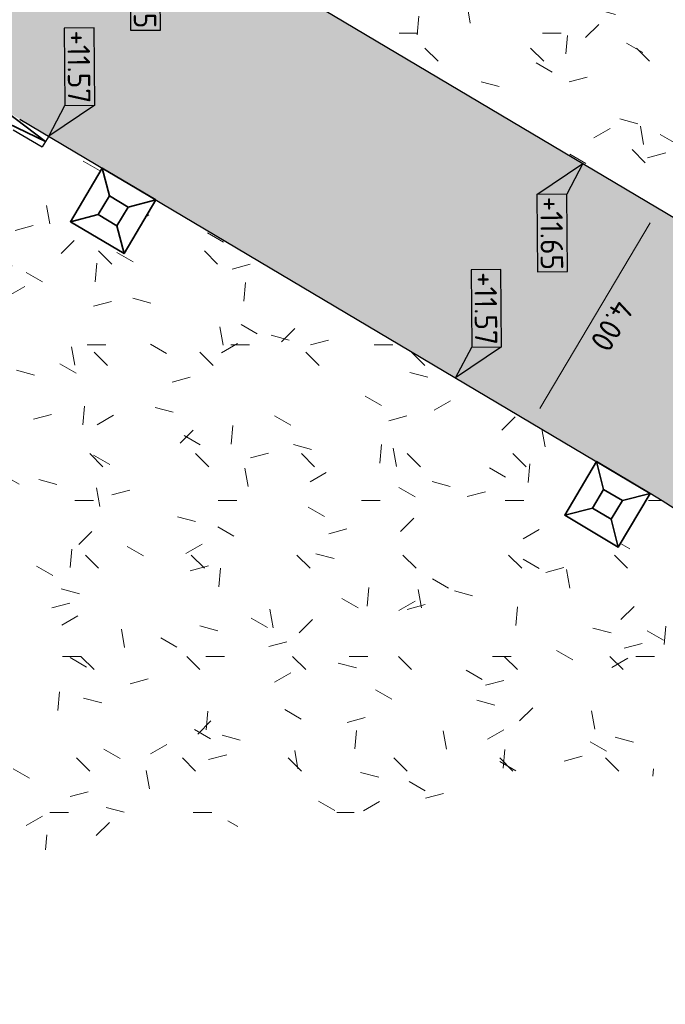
# Model space of a CAD drawing. Header units: metres. Extents: x 233373 to 233535, y 554162 to 554421.
# Tile 4 of 17: x 233403 to 233414, y 554209 to 554225. Entities that reach past the tile are written whole.
import ezdxf
from ezdxf.enums import TextEntityAlignment as Align

# ---------------------------------------------------------------- set-up
doc = ezdxf.new("R2010")
doc.units = ezdxf.units.M
doc.layers.get('Defpoints').update_dxf_attribs({"color": 241})
doc.layers.add('N-WE-GR-GRAS-A', color=7, linetype='Continuous', lineweight=5, true_color=0x99cc00)
doc.layers.add('N-WE-VH-VERHARDING_ASFALT_ROOD-A', color=7, linetype='Continuous', lineweight=5, true_color=0xc99292)
for name, color, linetype, lineweight in [('N-WE-VH-KANTOPSLUITING_ELEMENT-G', 7, 'Continuous', 35), ('N-WE-VH-KANTOPSLUITING_ELEMENT_VERLOOPBAND-G', 7, 'Continuous', 35), ('N-WE-VH-KANTVERHARDING-G', 7, 'Continuous', 25), ('X-XX-AL-AANPIJLING-M', 7, 'Continuous', 18), ('X-XX-AL-HOOGTELABEL_KANTOPSLUITING-S', 7, 'Continuous', 25)]:
    doc.layers.add(name, color=color, linetype=linetype, lineweight=lineweight)
doc.styles.add('NLCS-ISO-ANNOTATIEF-T18', font='NLCS-ISO.ttf', dxfattribs={"height": 1.8})
doc.styles.add('Xref_Ontwerp nieuwe situatie$0$NLCS-ISO', font='NLCS-ISO.ttf')
doc.dimstyles.new('NLCS-ANNOTATIEF-T18-PIJL-A', dxfattribs={"dimtxt": 1.8, "dimasz": 1.35, "dimexe": 2, "dimexo": 2, "dimgap": 0.7, "dimtad": 1, "dimlfac": -1, "dimzin": 0, "dimdsep": 46, "dimtxsty": 'NLCS-ISO-ANNOTATIEF-T18', "dimcen": 0, "dimdle": 2, "dimclrd": 256, "dimclre": 256, "dimclrt": 256, "dimazin": 0, "dimtfac": 1, "dimtofl": 0, "dimtmove": 0, "dimatfit": 3, "dimfxl": 1, "dimtfillclr": 256, "dimtolj": 1, "dimtzin": 0, "dimlwd": 13, "dimlwe": 18, "dimarcsym": 0})
pattern_1 = [(0, (0, 0), (2.5, 2.5), [0.3, -2]), (45, (1, 0.5), (-0.2828427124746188, 4.666904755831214), [0.3, -2]), (29.99999999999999, (0.2, 0.3), (0.5686533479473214, 3.215063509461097), [0.3, -2]), (15, (0.8, 1.2), (0.9640675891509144, 1.811235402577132), [0.3, -2]), (135, (0.4, 5), (-0.07071067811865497, -1.626345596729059), [0.3, -2]), (150, (3, 1), (0.5392304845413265, -1.466025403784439), [0.3, -2]), (165, (0.6000000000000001, 0.1), (0.358630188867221, -1.752536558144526), [0.3, -2]), (85, (1, 1), (-2.18169349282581, 2.600041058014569), [0.3, -2]), (99.99999999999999, (0, 0), (-2.780294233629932, 1.946782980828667), [0.3, -2])]

# ---------------------------------------------------------------- blocks, each defined once
blk = doc.blocks.new('*D48')
at = {"layer": 'Defpoints', "color": 0, "transparency": 16777216}
for p in [(233412.8654373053, 554230.8045388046), (233407.5904477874, 554220.0261119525)]:
    blk.add_point(p, dxfattribs=at)
at = {"layer": 'X-XX-AL-AANPIJLING-M', "lineweight": 13, "transparency": 16777216}
blk.add_line((233411.951105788, 554228.9362781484), (233412.7467500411, 554230.5620242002), dxfattribs=at)
at = {"layer": 'X-XX-AL-AANPIJLING-M', "transparency": 16777216}
blk.add_solid([(233412.7063309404, 554230.5818054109), (233412.7871691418, 554230.5422429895), (233412.8654373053, 554230.8045388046)], dxfattribs=at)
at = {"layer": 'X-XX-AL-AANPIJLING-M', "transparency": 16777216, "insert": (233412.002159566, 554229.7685602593), "char_height": 0.36, "attachment_point": 5, "rotation": 63.92275651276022, "style": 'NLCS-ISO-ANNOTATIEF-T18'}
blk.add_mtext('\\A1;R12.00', dxfattribs=at)
blk = doc.blocks.new('*D49')
at = {"layer": 'Defpoints', "color": 0, "transparency": 16777216}
for p in [(233424.1684792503, 554219.1060543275), (233410.6556929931, 554212.5941723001)]:
    blk.add_point(p, dxfattribs=at)
at = {"layer": 'X-XX-AL-AANPIJLING-M', "lineweight": 13, "transparency": 16777216}
blk.add_line((233426.0422522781, 554220.009035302), (233424.411709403, 554219.223268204), dxfattribs=at)
at = {"layer": 'X-XX-AL-AANPIJLING-M', "transparency": 16777216}
blk.add_solid([(233424.3921737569, 554219.2638065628), (233424.4312450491, 554219.1827298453), (233424.1684792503, 554219.1060543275)], dxfattribs=at)
at = {"layer": 'X-XX-AL-AANPIJLING-M', "transparency": 16777216, "insert": (233425.209675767, 554219.9630314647), "char_height": 0.36, "attachment_point": 5, "rotation": 25.729659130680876, "style": 'NLCS-ISO-ANNOTATIEF-T18'}
blk.add_mtext('\\A1;R15.00', dxfattribs=at)
blk = doc.blocks.new('SAL-HOOGTELABEL_KANTOPSLUITING_04-SO')
for p, q in [((0, 0), (2.460741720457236, -1.312415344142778)), ((2.460741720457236, -3.713202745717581), (0, 0)), ((2.460741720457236, -1.312415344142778), (2.460741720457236, -3.713202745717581)), ((8.664244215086, -1.312415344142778), (2.460741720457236, -1.312415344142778)), ((8.664244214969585, -3.713202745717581), (8.664244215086, -1.312415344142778)), ((2.460741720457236, -3.713202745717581), (8.664244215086, -3.713202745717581))]:
    blk.add_line(p, q)
blk.add_solid([(0, 0), (2.460741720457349, -1.312592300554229), (2.460741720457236, -3.713202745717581)])
at = {"style": 'Xref_Ontwerp nieuwe situatie$0$NLCS-ISO'}
blk.add_attdef('...', text='', height=1.8, dxfattribs=at).set_placement((5.582316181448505, -2.552968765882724), align=Align.MIDDLE)
blk = doc.blocks.new('*D27')
at = {"layer": 'Defpoints', "color": 0, "transparency": 16777216}
for p in [(233416.107078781, 554215.1677562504), (233409.4449244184, 554210.7387948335)]:
    blk.add_point(p, dxfattribs=at)
at = {"layer": 'X-XX-AL-AANPIJLING-M', "lineweight": 13, "transparency": 16777216}
blk.add_line((233414.5248171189, 554214.1158779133), (233415.882231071, 554215.0182788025), dxfattribs=at)
at = {"layer": 'X-XX-AL-AANPIJLING-M', "transparency": 16777216}
blk.add_solid([(233415.907143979, 554214.9808041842), (233415.8573181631, 554215.0557534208), (233416.1070787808, 554215.1677562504)], dxfattribs=at)
at = {"layer": 'X-XX-AL-AANPIJLING-M', "transparency": 16777216, "insert": (233415.2682586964, 554214.2258534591), "char_height": 0.36, "attachment_point": 5, "rotation": 213.61572851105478, "style": 'NLCS-ISO-ANNOTATIEF-T18'}
blk.add_mtext('\\A1;R8.00', dxfattribs=at)
blk = doc.blocks.new('*D25')
at = {"layer": 'Defpoints', "color": 0, "transparency": 16777216}
for p in [(233419.2963841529, 554217.4664260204), (233409.3031526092, 554210.8229838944)]:
    blk.add_point(p, dxfattribs=at)
at = {"layer": 'X-XX-AL-AANPIJLING-M', "lineweight": 13, "transparency": 16777216}
blk.add_line((233417.564224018, 554216.3148960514), (233419.071536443, 554217.3169485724), dxfattribs=at)
at = {"layer": 'X-XX-AL-AANPIJLING-M', "transparency": 16777216}
blk.add_solid([(233419.0964493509, 554217.2794739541), (233419.046623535, 554217.3544231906), (233419.2963841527, 554217.4664260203)], dxfattribs=at)
at = {"layer": 'X-XX-AL-AANPIJLING-M', "transparency": 16777216, "insert": (233418.3826148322, 554216.4746974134), "char_height": 0.36, "attachment_point": 5, "rotation": 213.61572851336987, "style": 'NLCS-ISO-ANNOTATIEF-T18'}
blk.add_mtext('\\A1;R12.00', dxfattribs=at)
blk = doc.blocks.new('*D73')
at = {"layer": 'Defpoints', "color": 0, "transparency": 16777216}
for p in [(233413.665790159, 554222.1886633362), (233411.6234190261, 554218.749372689), (233411.6234190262, 554218.749372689)]:
    blk.add_point(p, dxfattribs=at)
at = {"layer": 'X-XX-AL-AANPIJLING-M', "lineweight": 13, "transparency": 16777216}
blk.add_line((233413.5279301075, 554221.9565112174), (233411.7612790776, 554218.9815248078), dxfattribs=at)
at = {"layer": 'X-XX-AL-AANPIJLING-M', "transparency": 16777216}
for points in [[(233413.5666221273, 554221.9335345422), (233413.4892380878, 554221.9794878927), (233413.665790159, 554222.1886633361)], [(233411.7999710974, 554218.9585481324), (233411.7225870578, 554219.0045014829), (233411.6234190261, 554218.749372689)]]:
    blk.add_solid(points, dxfattribs=at)
at = {"layer": 'X-XX-AL-AANPIJLING-M', "transparency": 16777216, "insert": (233412.9197478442, 554220.3056283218), "char_height": 0.36, "attachment_point": 5, "rotation": 239.29667719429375, "style": 'NLCS-ISO-ANNOTATIEF-T18'}
blk.add_mtext('\\A1;4.00', dxfattribs=at)
blk = doc.blocks.new('SAL-HOOGTELABEL_KANTOPSLUITING_01-SO')
for p, q in [((-8.664244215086, 3.713202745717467), (-8.664244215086, 1.312415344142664)), ((-2.460741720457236, 3.713202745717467), (-8.664244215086, 3.713202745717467)), ((-2.460741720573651, 1.312415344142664), (-2.460741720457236, 3.713202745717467)), ((-2.460741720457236, 3.713202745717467), (0, 0)), ((-8.664244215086, 1.312415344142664), (-2.460741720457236, 1.312415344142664)), ((0, 0), (-2.460741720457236, 1.312415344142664))]:
    blk.add_line(p, q)
blk.add_solid([(-2.460741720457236, 3.713202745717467), (-2.460741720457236, 1.312415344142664), (0, 0)])
at = {"style": 'Xref_Ontwerp nieuwe situatie$0$NLCS-ISO'}
blk.add_attdef('...', text='', height=1.8, dxfattribs=at).set_placement((-5.542669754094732, 2.472649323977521), align=Align.MIDDLE)
blk = doc.blocks.new('N-SVH-KOLKOMRANDING 1000x1000x150 mm')
at = {"layer": 'N-WE-VH-KANTOPSLUITING_ELEMENT-G', "ltscale": 0.2}
for p, q in [((-0.1750000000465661, 0.1750000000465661), (-0.5, 0.5)), ((0.1750000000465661, 0.1750000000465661), (0.5, 0.5)), ((-0.1750000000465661, -0.1750000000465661), (-0.5, -0.5)), ((0.1750000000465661, -0.1750000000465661), (0.5, -0.5))]:
    blk.add_line(p, q, dxfattribs=at)
at = {"layer": 'N-WE-VH-KANTOPSLUITING_ELEMENT-G', "ltscale": 0.2, "flags": 128}
for points in [[(-0.5, 0.5), (0.5, 0.5), (0.5, -0.5), (-0.5, -0.5)], [(-0.1750000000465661, 0.1750000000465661), (0.1750000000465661, 0.1750000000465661), (0.1750000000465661, -0.1750000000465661), (-0.1750000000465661, -0.1750000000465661)]]:
    blk.add_lwpolyline(points, close=True, dxfattribs=at)

msp = doc.modelspace()

# ---------------------------------------------------------------- hatches: boundary and pattern name
at = {"layer": 'N-WE-GR-GRAS-A'}
h = msp.add_hatch(dxfattribs=at)
h.set_pattern_fill('AGR-GRAS_01', color=256, scale=0.1, pattern_type=2)
h.set_pattern_definition(pattern_1)
edge = h.paths.add_edge_path()
edge.add_line((233415.3275882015, 554221.201829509), (233416.0250912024, 554221.9506583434))
edge.add_line((233416.0250912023, 554221.9506583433), (233416.5356839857, 554222.810481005))
edge.add_line((233416.5356839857, 554222.810481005), (233418.2201349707, 554224.8730352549))
edge.add_arc((233431.4371025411, 554238.2287781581), 18.79000000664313, 217.3552753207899, 225.29922309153, ccw=False)
edge.add_arc((233407.5904477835, 554220.0261119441), 11.21000000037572, 37.35527532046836, 90.49023770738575)
edge.add_line((233407.4945332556, 554231.2357016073), (233405.4946064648, 554231.2185892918))
edge.add_line((233405.4946064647, 554231.2185892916), (233404.4961698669, 554231.2100462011))
edge.add_line((233404.496169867, 554231.2100462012), (233404.4961703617, 554231.209987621))
edge.add_line((233404.4961703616, 554231.2099876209), (233403.9961881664, 554231.2057681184))
edge.add_line((233403.9961881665, 554231.2057681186), (233403.4962064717, 554231.2014900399))
edge.add_line((233403.4962064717, 554231.2014900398), (233403.5005898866, 554230.6537176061))
edge.add_line((233403.5005898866, 554230.6537176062), (233403.5024924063, 554230.4665169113))
edge.add_arc((233407.5023560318, 554230.5008611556), 4.000011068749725, 180.491949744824, 239.2966355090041)
edge.add_line((233405.4599767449, 554227.061562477), (233415.3275882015, 554221.201829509))
h = msp.add_hatch(dxfattribs=at)
h.set_pattern_fill('AGR-GRAS_01', color=256, scale=0.1, pattern_type=2)
h.set_pattern_definition(pattern_1)
edge = h.paths.add_edge_path()
edge.add_line((233415.3275882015, 554221.201829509), (233416.0250912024, 554221.9506583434))
edge.add_line((233416.0250912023, 554221.9506583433), (233416.5356839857, 554222.810481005))
edge.add_line((233416.5356839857, 554222.810481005), (233418.2201349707, 554224.8730352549))
edge.add_arc((233431.4371025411, 554238.2287781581), 18.79000000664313, 217.3552753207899, 225.29922309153, ccw=False)
edge.add_arc((233407.5904477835, 554220.0261119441), 11.21000000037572, 37.35527532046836, 90.49023770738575)
edge.add_line((233407.4945332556, 554231.2357016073), (233405.4946064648, 554231.2185892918))
edge.add_line((233405.4946064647, 554231.2185892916), (233404.4961698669, 554231.2100462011))
edge.add_line((233404.496169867, 554231.2100462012), (233404.4961703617, 554231.209987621))
edge.add_line((233404.4961703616, 554231.2099876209), (233403.9961881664, 554231.2057681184))
edge.add_line((233403.9961881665, 554231.2057681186), (233403.4962064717, 554231.2014900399))
edge.add_line((233403.4962064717, 554231.2014900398), (233403.5005898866, 554230.6537176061))
edge.add_line((233403.5005898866, 554230.6537176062), (233403.5024924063, 554230.4665169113))
edge.add_arc((233407.5023560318, 554230.5008611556), 4.000011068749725, 180.491949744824, 239.2966355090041)
edge.add_line((233405.4599767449, 554227.061562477), (233415.3275882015, 554221.201829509))
h = msp.add_hatch(dxfattribs=at)
h.set_pattern_fill('AGR-GRAS_01', color=256, scale=0.1, pattern_type=2)
h.set_pattern_definition(pattern_1)
edge = h.paths.add_edge_path()
edge.add_line((233413.6640180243, 554213.093955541), (233413.6640177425, 554212.3889555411))
edge.add_line((233413.6640177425, 554212.3889555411), (233415.9960178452, 554212.6459546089))
edge.add_line((233415.9960178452, 554212.6459546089), (233415.9968675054, 554210.897075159))
edge.add_line((233415.9968675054, 554210.897075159), (233417.4715484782, 554211.1026165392))
edge.add_line((233417.4715484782, 554211.1026165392), (233417.3683312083, 554211.8431610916))
edge.add_arc((233409.4623661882, 554210.7413665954), 7.982370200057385, 7.933779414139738, 9.749628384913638)
edge.add_line((233417.3294482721, 554212.0931260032), (233417.3217368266, 554212.0913310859))
edge.add_line((233417.3217368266, 554212.0913310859), (233416.356388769, 554211.8625718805))
edge.add_line((233416.356388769, 554211.8625718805), (233416.1240397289, 554212.843342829))
edge.add_line((233416.1240397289, 554212.843342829), (233417.0988941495, 554213.0661855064))
edge.add_arc((233409.4449244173, 554210.7387948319), 8.000000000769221, 16.91327272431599, 59.29667719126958)
edge.add_line((233413.529666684, 554217.6173761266), (233413.0190739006, 554216.7575534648))
edge.add_line((233413.0190739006, 554216.7575534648), (233412.159251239, 554217.2681462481))
edge.add_line((233412.159251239, 554217.2681462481), (233412.6698440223, 554218.12796891))
edge.add_line((233412.6698440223, 554218.12796891), (233405.6020588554, 554222.3250670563))
edge.add_line((233405.6020588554, 554222.3250670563), (233405.0914660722, 554221.4652443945))
edge.add_line((233405.0914660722, 554221.4652443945), (233404.2316434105, 554221.975837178))
edge.add_line((233404.2316434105, 554221.975837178), (233404.7422361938, 554222.8356598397))
edge.add_line((233404.7422361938, 554222.8356598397), (233403.8824135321, 554223.346252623))
edge.add_line((233403.8824135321, 554223.346252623), (233403.7802949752, 554223.1742880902))
edge.add_line((233403.7802949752, 554223.1742880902), (233403.3154870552, 554223.4503072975))
edge.add_arc((233407.5023478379, 554230.5008530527), 8.199999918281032, 235.779673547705, 239.2966771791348, ccw=False)
edge.add_line((233402.8908584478, 554223.7204279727), (233396.2921997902, 554219.9270335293))
edge.add_arc((233387.8198162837, 554234.7571594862), 17.07963460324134, 270.48951566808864, 299.7391312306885, ccw=False)
edge.add_line((233387.9657371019, 554217.6781482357), (233383.3948392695, 554217.6390356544))
edge.add_line((233383.3948392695, 554217.6390356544), (233383.3948392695, 554209.4232662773))
edge.add_line((233383.3948392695, 554209.4232662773), (233413.6640180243, 554213.093955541))
h = msp.add_hatch(dxfattribs=at)
h.set_pattern_fill('AGR-GRAS_01', color=256, scale=0.1, pattern_type=2)
h.set_pattern_definition(pattern_1)
edge = h.paths.add_edge_path()
edge.add_line((233413.6640180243, 554213.093955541), (233413.6640177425, 554212.3889555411))
edge.add_line((233413.6640177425, 554212.3889555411), (233415.9960178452, 554212.6459546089))
edge.add_line((233415.9960178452, 554212.6459546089), (233415.9968675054, 554210.897075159))
edge.add_line((233415.9968675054, 554210.897075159), (233417.4715484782, 554211.1026165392))
edge.add_line((233417.4715484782, 554211.1026165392), (233417.3683312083, 554211.8431610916))
edge.add_arc((233409.4623661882, 554210.7413665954), 7.982370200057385, 7.933779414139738, 9.749628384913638)
edge.add_line((233417.3294482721, 554212.0931260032), (233417.3217368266, 554212.0913310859))
edge.add_line((233417.3217368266, 554212.0913310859), (233416.356388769, 554211.8625718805))
edge.add_line((233416.356388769, 554211.8625718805), (233416.1240397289, 554212.843342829))
edge.add_line((233416.1240397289, 554212.843342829), (233417.0988941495, 554213.0661855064))
edge.add_arc((233409.4449244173, 554210.7387948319), 8.000000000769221, 16.91327272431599, 59.29667719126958)
edge.add_line((233413.529666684, 554217.6173761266), (233413.0190739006, 554216.7575534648))
edge.add_line((233413.0190739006, 554216.7575534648), (233412.159251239, 554217.2681462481))
edge.add_line((233412.159251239, 554217.2681462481), (233412.6698440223, 554218.12796891))
edge.add_line((233412.6698440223, 554218.12796891), (233405.6020588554, 554222.3250670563))
edge.add_line((233405.6020588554, 554222.3250670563), (233405.0914660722, 554221.4652443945))
edge.add_line((233405.0914660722, 554221.4652443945), (233404.2316434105, 554221.975837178))
edge.add_line((233404.2316434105, 554221.975837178), (233404.7422361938, 554222.8356598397))
edge.add_line((233404.7422361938, 554222.8356598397), (233403.8824135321, 554223.346252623))
edge.add_line((233403.8824135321, 554223.346252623), (233403.7802949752, 554223.1742880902))
edge.add_line((233403.7802949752, 554223.1742880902), (233403.3154870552, 554223.4503072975))
edge.add_arc((233407.5023478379, 554230.5008530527), 8.199999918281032, 235.779673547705, 239.2966771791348, ccw=False)
edge.add_line((233402.8908584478, 554223.7204279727), (233396.3320708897, 554219.9499543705))
edge.add_arc((233387.803190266, 554234.817921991), 17.14054450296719, 270.5433542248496, 299.8403638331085, ccw=False)
edge.add_line((233387.9657371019, 554217.6781482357), (233383.3948392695, 554217.6390356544))
edge.add_line((233383.3948392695, 554217.6390356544), (233383.3948392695, 554209.4232662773))
edge.add_line((233383.3948392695, 554209.4232662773), (233413.6640180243, 554213.093955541))
at = {"layer": 'N-WE-VH-VERHARDING_ASFALT_ROOD-A'}
h = msp.add_hatch(color=256, dxfattribs=at)
h.dxf.hatch_style = 1
edge = h.paths.add_edge_path()
edge.add_line((233403.4176056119, 554223.62227183), (233413.5296666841, 554217.6173761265))
edge.add_arc((233409.4449244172, 554210.7387948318), 8.000000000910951, 7.934779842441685, 59.296677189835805, ccw=False)
edge.add_line((233417.3683312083, 554211.8431610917), (233417.402525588, 554211.5978294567))
edge.add_line((233417.402525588, 554211.5978294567), (233421.2366695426, 554212.1322333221))
edge.add_line((233421.2366695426, 554212.1322333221), (233421.1882627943, 554212.4795332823))
edge.add_arc((233409.2998008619, 554210.821549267), 12.00351773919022, 7.939353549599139, 59.85643558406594)
edge.add_line((233415.3275882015, 554221.201829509), (233405.4599767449, 554227.0615624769))
edge.add_arc((233407.5023560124, 554230.5008611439), 4.00001104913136, 180.4919495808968, 239.2966356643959, ccw=False)
edge.add_line((233403.5024924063, 554230.4665169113), (233403.4940477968, 554231.4664812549))
edge.add_line((233403.4940477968, 554231.4664812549), (233403.4896143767, 554231.9914625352))
edge.add_line((233403.4896143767, 554231.9914625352), (233399.4895967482, 554231.9573480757))
edge.add_line((233399.4895967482, 554231.9573480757), (233399.4940094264, 554231.4411478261))
edge.add_line((233399.4940094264, 554231.4411478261), (233399.5026407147, 554230.4324038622))
edge.add_arc((233407.5023478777, 554230.5008531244), 7.999999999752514, 180.4902377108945, 189.4061423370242)
edge.add_arc((233397.6368014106, 554228.8665358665), 1.999999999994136, -60.106542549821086, 9.406142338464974, ccw=False)
edge.add_line((233398.6335789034, 554227.1326285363), (233393.8002560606, 554224.3540789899))
edge.add_arc((233387.8195911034, 554234.7575229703), 11.99999999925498, 270.4902606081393, 299.89345745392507, ccw=False)
edge.add_line((233387.9222697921, 554222.7579622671), (233383.3948392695, 554222.7192216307))
edge.add_line((233383.3948392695, 554222.7192216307), (233383.3948392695, 554219.7191118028))
edge.add_line((233383.3948392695, 554219.7191118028), (233387.9479394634, 554219.7580720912))
edge.add_arc((233387.819591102, 554234.7575229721), 15.00000000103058, 270.4902606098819, 299.8934574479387)
edge.add_line((233395.295422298, 554221.7532179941), (233400.1287451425, 554224.5317675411))
edge.add_arc((233401.1255226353, 554222.7978602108), 2.000000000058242, 50.38077256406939, 119.8934574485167, ccw=False)
edge.add_arc((233407.5023478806, 554230.5008531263), 8.000000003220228, 230.3807725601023, 239.2966771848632)

# ---------------------------------------------------------------- linework, layer by layer
at = {"layer": 'N-WE-VH-KANTOPSLUITING_ELEMENT_VERLOOPBAND-G', "flags": 128}
msp.add_lwpolyline([(233403.0294041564, 554223.8681482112), (233403.8313542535, 554223.2602703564), (233402.9175805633, 554223.7023305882)], dxfattribs=at)
at = {"layer": 'N-WE-VH-KANTVERHARDING-G'}
for p, q in [((233405.4599767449, 554227.061562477), (233415.4302660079, 554221.1408558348)), ((233403.4176056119, 554223.62227183), (233413.529666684, 554217.6173761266)), ((233403.3154870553, 554223.4503072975), (233403.7802949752, 554223.1742880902)), ((233403.8824135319, 554223.3462526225), (233403.7802949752, 554223.1742880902))]:
    msp.add_line(p, q, dxfattribs=at)
at = {"layer": 'N-WE-VH-KANTVERHARDING-G', "ltscale": 0.5}
msp.add_arc((233409.444924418, 554210.7387948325), 8, 7.934779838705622, 59.29667719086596, dxfattribs=at)

# ---------------------------------------------------------------- block references
at = {"rotation": 329.2966771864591}
for p in [(233404.916851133, 554222.1504521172), (233412.8444589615, 554217.4427611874)]:
    msp.add_blockref('N-SVH-KOLKOMRANDING 1000x1000x150 mm', p, dxfattribs=at)
at = {"layer": 'X-XX-AL-HOOGTELABEL_KANTOPSLUITING-S', "xscale": 0.2, "yscale": 0.2, "zscale": 0.2}
for name, p, rotation, values in [('SAL-HOOGTELABEL_KANTOPSLUITING_04-SO', (233405.9247846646, 554226.7855432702), 270.4902377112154, {'...': '+11.65'}), ('SAL-HOOGTELABEL_KANTOPSLUITING_01-SO', (233403.8824135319, 554223.3462526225), 270.4902377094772, {'...': '+11.57'}), ('SAL-HOOGTELABEL_KANTOPSLUITING_04-SO', (233412.4517616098, 554222.9095959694), 270.4902377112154, {'...': '+11.65'}), ('SAL-HOOGTELABEL_KANTOPSLUITING_01-SO', (233410.4093904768, 554219.4703053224), 270.4902377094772, {'...': '+11.57'})]:
    msp.add_blockref(name, p, dxfattribs=dict(at, rotation=rotation)).add_auto_attribs(values)

# ---------------------------------------------------------------- dimensions: what is measured, and where the dimension line sits
at = {"layer": 'X-XX-AL-AANPIJLING-M'}
for center, mpoint, picture, middle in [((233407.5904477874, 554220.0261119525), (233412.8654373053, 554230.8045388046), '*D48', (233412.2895842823, 554229.627893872)), ((233409.3031526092, 554210.8229838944), (233419.2963841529, 554217.4664260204), '*D25', (233418.2054563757, 554216.7411835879)), ((233409.4449244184, 554210.7387948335), (233416.107078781, 554215.1677562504), '*D27', (233415.0911002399, 554214.4923396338))]:
    dim = msp.add_radius_dim(center=center, mpoint=mpoint, dimstyle='NLCS-ANNOTATIEF-T18-PIJL-A', dxfattribs=at)
    dim.commit()
    dim.dimension.update_dxf_attribs({"geometry": picture, "text_midpoint": middle, "dimtype": 164})
dim = msp.add_aligned_dim(p1=(233413.6657901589, 554222.188663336), p2=(233411.6234190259, 554218.7493726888), distance=1.3135958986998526e-10, dimstyle='NLCS-ANNOTATIEF-T18-PIJL-A', dxfattribs=at)
dim.commit()
dim.dimension.update_dxf_attribs({"geometry": '*D73', "text_midpoint": (233412.9197478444, 554220.305628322)})
dim = msp.add_radius_dim(center=(233410.6556929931, 554212.5941723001), mpoint=(233424.1684792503, 554219.1060543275), dimstyle='NLCS-ANNOTATIEF-T18-PIJL-A', dxfattribs=at)
dim.commit()
dim.dimension.update_dxf_attribs({"geometry": '*D49', "text_midpoint": (233425.209675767, 554219.9630314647)})

doc.saveas('drawing.dxf')
